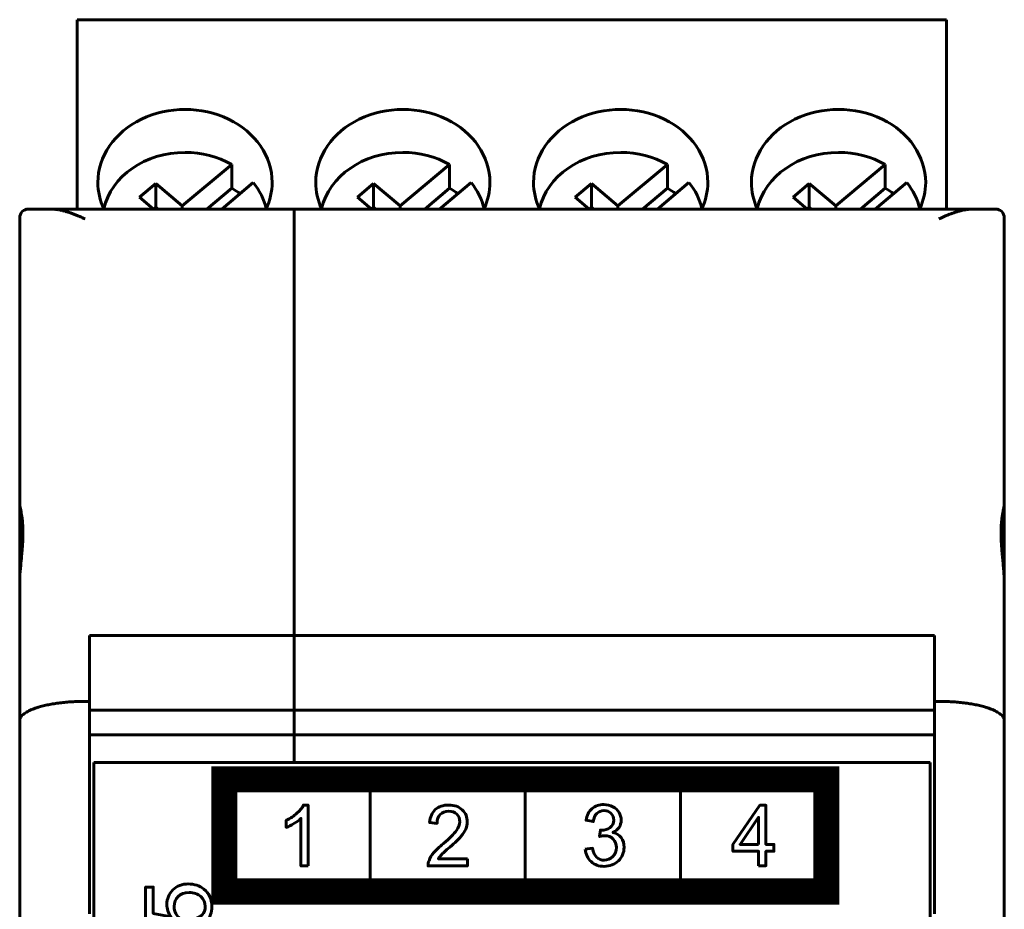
# Model space of a CAD drawing. Header units: millimetres. Extents: x -14 to 16, y -52 to 56.
# Tile 8 of 8: x -7 to 16, y 35 to 56. Entities that reach past the tile are written whole.
import ezdxf

# ---------------------------------------------------------------- set-up
doc = ezdxf.new("R2010")
doc.units = ezdxf.units.MM
doc.linetypes.add('K5LT_BASIC', pattern=[0])

msp = doc.modelspace()

# ---------------------------------------------------------------- linework, layer by layer
at = {"color": 150, "linetype": 'K5LT_BASIC', "lineweight": 60, "true_color": 0x0080ff}
for p, q in [((-5.77, 55.899), (14.18, 55.899)), ((-5.77, 55.808), (-5.77, 55.899)), ((14.18, 55.808), (14.18, 55.899)), ((-5.77, 55.808), (-5.77, 51.553)), ((14.18, 55.808), (14.18, 51.553)), ((-2.224, 52.575), (-3.357, 51.624)), ((-2.224, 52.03), (-2.224, 52.575)), ((2.776, 52.575), (1.643, 51.624)), ((2.776, 52.03), (2.776, 52.575)), ((7.776, 52.575), (6.643, 51.624)), ((7.776, 52.03), (7.776, 52.575)), ((12.776, 52.575), (11.643, 51.624)), ((12.776, 52.03), (12.776, 52.575)), ((-3.968, 52.137), (-4.34, 51.825)), ((-3.357, 51.624), (-3.968, 52.137)), ((-3.968, 52.137), (-3.968, 51.593)), ((-2.792, 51.553), (-2.224, 52.03)), ((-2.451, 51.553), (-1.729, 52.159)), ((1.032, 52.137), (0.66, 51.825)), ((1.643, 51.624), (1.032, 52.137)), ((1.032, 52.137), (1.032, 51.593)), ((2.208, 51.553), (2.776, 52.03)), ((2.549, 51.553), (3.271, 52.159)), ((6.032, 52.137), (5.66, 51.825)), ((6.032, 52.137), (6.032, 51.593)), ((6.643, 51.624), (6.032, 52.137)), ((7.208, 51.553), (7.776, 52.03)), ((7.549, 51.553), (8.271, 52.159)), ((11.032, 52.137), (10.66, 51.825)), ((11.643, 51.624), (11.032, 52.137)), ((11.032, 52.137), (11.032, 51.593)), ((12.208, 51.553), (12.776, 52.03)), ((12.549, 51.553), (13.271, 52.159)), ((-4.017, 51.553), (-4.34, 51.825)), ((0.983, 51.553), (0.66, 51.825)), ((5.983, 51.553), (5.66, 51.825)), ((10.983, 51.553), (10.66, 51.825)), ((-6.89, 51.553), (-6.384, 51.553)), ((-5.84, 51.553), (-6.384, 51.553)), ((-0.79, 51.553), (-5.84, 51.553)), ((-5.77, 51.553), (-5.84, 51.553)), ((-3.968, 51.593), (-4.015, 51.553)), ((-3.968, 51.593), (-3.922, 51.553)), ((-3.357, 51.624), (-3.357, 51.553)), ((-0.79, 51.553), (-0.79, 51.326)), ((14.26, 51.553), (-0.79, 51.553)), ((-0.79, 51.553), (-0.79, 51.326)), ((1.032, 51.593), (0.985, 51.553)), ((1.032, 51.593), (1.078, 51.553)), ((1.643, 51.624), (1.643, 51.553)), ((6.032, 51.593), (5.985, 51.553)), ((6.032, 51.593), (6.078, 51.553)), ((6.643, 51.624), (6.643, 51.553)), ((11.032, 51.593), (10.985, 51.553)), ((11.032, 51.593), (11.078, 51.553)), ((11.643, 51.624), (11.643, 51.553)), ((14.26, 51.553), (14.18, 51.553)), ((14.804, 51.553), (14.26, 51.553)), ((14.804, 51.553), (15.31, 51.553)), ((-7.09, 51.353), (-7.09, 44.778)), ((-0.79, 51.326), (-0.79, 41.763)), ((-0.79, 41.763), (-0.79, 51.326)), ((15.51, 51.353), (15.51, 44.778)), ((-7.09, 44.778), (-7.09, 42.953)), ((15.51, 44.778), (15.51, 43.44)), ((15.51, 43.44), (15.51, 42.953)), ((-7.09, 42.953), (-7.09, 39.809)), ((15.51, 42.953), (15.51, 39.809)), ((-5.49, 40.253), (-5.49, 41.763)), ((-0.79, 41.763), (-5.49, 41.763)), ((-0.79, 40.052), (-0.79, 41.763)), ((13.91, 41.763), (-0.79, 41.763)), ((-0.79, 41.763), (-0.79, 40.052)), ((13.91, 41.763), (13.91, 40.253)), ((-5.49, 40.253), (-5.59, 40.253)), ((-5.49, 35.374), (-5.49, 40.253)), ((13.91, 40.253), (13.91, 35.374)), ((14.01, 40.253), (13.91, 40.253)), ((-5.49, 40.052), (-0.79, 40.052)), ((-0.79, 40.052), (-0.79, 39.487)), ((-0.79, 40.052), (-0.79, 39.487)), ((-0.79, 40.052), (13.91, 40.052)), ((-7.09, 39.809), (-7.09, 33.454)), ((15.51, 39.809), (15.51, 33.454)), ((-0.79, 39.487), (-5.49, 39.487)), ((-0.79, 39.487), (-0.79, 38.853)), ((-0.79, 39.487), (-0.79, 38.853)), ((13.91, 39.487), (-0.79, 39.487)), ((-0.79, 38.853), (-5.39, 38.853)), ((-5.39, 38.853), (-5.39, 16.453)), ((-0.79, 38.853), (13.81, 38.853)), ((13.81, 16.453), (13.81, 38.853)), ((0.955, 38.464), (0.955, 35.888)), ((4.515, 35.889), (4.515, 38.466)), ((8.076, 38.464), (8.076, 35.888)), ((-2.393, 35.888), (11.425, 35.888))]:
    msp.add_line(p, q, dxfattribs=at)
at = {"color": 150, "linetype": 'K5LT_BASIC', "true_color": 0x0080ff, "const_width": 0.6}
msp.add_lwpolyline([(-2.393, 35.888), (11.425, 35.888), (11.425, 38.464), (-2.393, 38.464)], close=True, dxfattribs=at)
at = {"color": 150, "linetype": 'K5LT_BASIC', "lineweight": 60, "true_color": 0x0080ff}
for centre, start, end in [((-6.89, 51.353), 90, 180), ((15.31, 51.353), 0, 90)]:
    msp.add_arc(centre, 0.2, start, end, dxfattribs=at)
for centre, major_axis, start_param, end_param in [((-3.295, 52.163), (2, 0), 0, 3.141593), ((1.705, 52.163), (2, 0), 0, 3.141593), ((6.705, 52.163), (2, 0), 0, 3.141593), ((11.705, 52.163), (2, 0), 0, 3.141593), ((-3.295, 51.261), (-1.898, 0), 4.712389, 6.095952), ((-3.295, 51.261), (-1.898, 0), 4.112452, 4.712389), ((1.705, 51.261), (-1.898, 0), 4.712389, 6.095952), ((1.705, 51.261), (-1.898, 0), 4.112452, 4.712389), ((6.705, 51.261), (-1.898, 0), 4.712389, 6.095952), ((6.705, 51.261), (-1.898, 0), 4.112452, 4.712389), ((11.705, 51.261), (-1.898, 0), 4.712389, 6.095952), ((11.705, 51.261), (-1.898, 0), 4.112452, 4.712389), ((-3.295, 52.163), (2, 0), 3.141593, 3.513501), ((-3.295, 50.716), (1.898, 0), 0.842843, 0.970859), ((-3.295, 51.261), (1.898, 0), 0.187233, 0.599937), ((-3.295, 52.163), (2, 0), 5.911277, 6.283185), ((1.705, 52.163), (2, 0), 3.141593, 3.513501), ((1.705, 50.716), (1.898, 0), 0.842843, 0.970859), ((1.705, 51.261), (1.898, 0), 0.187233, 0.599937), ((1.705, 52.163), (2, 0), 5.911277, 6.283185), ((6.705, 52.163), (2, 0), 3.141593, 3.513501), ((6.705, 50.716), (1.898, 0), 0.842843, 0.970859), ((6.705, 51.261), (1.898, 0), 0.187233, 0.599937), ((6.705, 52.163), (2, 0), 5.911277, 6.283185), ((11.705, 52.163), (2, 0), 3.141593, 3.513501), ((11.705, 50.716), (1.898, 0), 0.842843, 0.970859), ((11.705, 51.261), (1.898, 0), 0.187233, 0.599937), ((11.705, 52.163), (2, 0), 5.911277, 6.283185)]:
    msp.add_ellipse(centre, major_axis=major_axis, ratio=0.838793, start_param=start_param, end_param=end_param, dxfattribs=at)
for points, knots in [([(-5.59, 51.326), (-5.604, 51.332), (-5.631, 51.346), (-5.672, 51.364), (-5.713, 51.382), (-5.753, 51.4), (-5.792, 51.416), (-5.831, 51.431), (-5.869, 51.446), (-5.906, 51.459), (-5.943, 51.471), (-5.979, 51.483), (-6.014, 51.493), (-6.047, 51.503), (-6.08, 51.512), (-6.112, 51.519), (-6.142, 51.526), (-6.172, 51.532), (-6.201, 51.537), (-6.229, 51.542), (-6.256, 51.545), (-6.283, 51.548), (-6.309, 51.551), (-6.335, 51.552), (-6.36, 51.553), (-6.376, 51.553), (-6.384, 51.553)], [0, 0, 0, 0, 0.051024, 0.101573, 0.151664, 0.200944, 0.249818, 0.29762, 0.344733, 0.39085, 0.436662, 0.481204, 0.524792, 0.566783, 0.608156, 0.647904, 0.686657, 0.724082, 0.761174, 0.797274, 0.832725, 0.867172, 0.901253, 0.934577, 0.967491, 1, 1, 1, 1]), ([(14.804, 51.553), (14.793, 51.553), (14.769, 51.553), (14.734, 51.551), (14.699, 51.548), (14.663, 51.544), (14.628, 51.538), (14.592, 51.532), (14.557, 51.525), (14.522, 51.517), (14.487, 51.508), (14.452, 51.499), (14.418, 51.489), (14.384, 51.478), (14.351, 51.467), (14.318, 51.456), (14.286, 51.445), (14.254, 51.433), (14.223, 51.42), (14.192, 51.408), (14.161, 51.395), (14.13, 51.381), (14.1, 51.368), (14.07, 51.354), (14.04, 51.34), (14.02, 51.331), (14.01, 51.326)], [0, 0, 0, 0, 0.046313, 0.092569, 0.138747, 0.184688, 0.230499, 0.275804, 0.320758, 0.365158, 0.409356, 0.452782, 0.49562, 0.537486, 0.578953, 0.619459, 0.659388, 0.698559, 0.737542, 0.775981, 0.814068, 0.851641, 0.889063, 0.926177, 0.963155, 1, 1, 1, 1]), ([(-7.083, 43.166), (-7.077, 43.256), (-7.063, 43.417), (-7.043, 43.62), (-7.03, 43.779), (-7.022, 43.896), (-7.017, 43.996), (-7.015, 44.09), (-7.015, 44.191), (-7.019, 44.287), (-7.027, 44.39), (-7.042, 44.516), (-7.07, 44.665), (-7.088, 44.746), (-7.09, 44.775), (-7.09, 44.778)], [0, 0, 0, 0, 0.121218, 0.217786, 0.277361, 0.345405, 0.386831, 0.426542, 0.490149, 0.549964, 0.592718, 0.681762, 0.807176, 0.972763, 1, 1, 1, 1]), ([(15.51, 44.778), (15.51, 44.774), (15.51, 44.769), (15.509, 44.763), (15.508, 44.757), (15.507, 44.75), (15.506, 44.743), (15.505, 44.736), (15.504, 44.728), (15.502, 44.72), (15.501, 44.712), (15.499, 44.703), (15.497, 44.693), (15.495, 44.684), (15.493, 44.673), (15.491, 44.663), (15.488, 44.652), (15.486, 44.641), (15.484, 44.629), (15.482, 44.617), (15.479, 44.604), (15.477, 44.591), (15.474, 44.578), (15.472, 44.565), (15.47, 44.551), (15.468, 44.544), (15.467, 44.537), (15.466, 44.53), (15.465, 44.522), (15.464, 44.515), (15.463, 44.507), (15.46, 44.492), (15.458, 44.477), (15.456, 44.461), (15.454, 44.444), (15.452, 44.428), (15.45, 44.411), (15.448, 44.393), (15.447, 44.376), (15.445, 44.358), (15.443, 44.34), (15.442, 44.321), (15.441, 44.302), (15.44, 44.283), (15.439, 44.264), (15.438, 44.244), (15.437, 44.224), (15.436, 44.204), (15.436, 44.183), (15.435, 44.163), (15.435, 44.142), (15.435, 44.12), (15.435, 44.099), (15.435, 44.078), (15.436, 44.056), (15.436, 44.034), (15.437, 44.011), (15.438, 43.989), (15.439, 43.966), (15.44, 43.943), (15.441, 43.92), (15.442, 43.897), (15.443, 43.873), (15.445, 43.849), (15.447, 43.826), (15.448, 43.802), (15.45, 43.778), (15.452, 43.754), (15.454, 43.729), (15.456, 43.705), (15.458, 43.68), (15.46, 43.656), (15.463, 43.631), (15.464, 43.619), (15.465, 43.607), (15.466, 43.594), (15.467, 43.582), (15.468, 43.569), (15.47, 43.557), (15.472, 43.532), (15.474, 43.507), (15.477, 43.482), (15.479, 43.457), (15.482, 43.432), (15.484, 43.406), (15.486, 43.381), (15.488, 43.356), (15.491, 43.33), (15.493, 43.305), (15.495, 43.279), (15.497, 43.254), (15.499, 43.229), (15.501, 43.203), (15.502, 43.178), (15.504, 43.153), (15.505, 43.127), (15.506, 43.102), (15.507, 43.077), (15.508, 43.052), (15.509, 43.027), (15.51, 43.002), (15.51, 42.978), (15.51, 42.953)], [0, 0, 0, 0, 0.031164, 0.031164, 0.031164, 0.062279, 0.062279, 0.062279, 0.093503, 0.093503, 0.093503, 0.124806, 0.124806, 0.124806, 0.15615, 0.15615, 0.15615, 0.187491, 0.187491, 0.187491, 0.218783, 0.218783, 0.218783, 0.249979, 0.249979, 0.249979, 0.265528, 0.265528, 0.265528, 0.28108, 0.28108, 0.28108, 0.312284, 0.312284, 0.312284, 0.343587, 0.343587, 0.343587, 0.374943, 0.374943, 0.374943, 0.406305, 0.406305, 0.406305, 0.437628, 0.437628, 0.437628, 0.468871, 0.468871, 0.468871, 0.5, 0.5, 0.5, 0.531128, 0.531128, 0.531128, 0.562371, 0.562371, 0.562371, 0.593694, 0.593694, 0.593694, 0.625056, 0.625056, 0.625056, 0.656412, 0.656412, 0.656412, 0.687715, 0.687715, 0.687715, 0.718919, 0.718919, 0.718919, 0.734471, 0.734471, 0.734471, 0.75002, 0.75002, 0.75002, 0.781216, 0.781216, 0.781216, 0.812508, 0.812508, 0.812508, 0.843849, 0.843849, 0.843849, 0.875194, 0.875194, 0.875194, 0.906497, 0.906497, 0.906497, 0.937721, 0.937721, 0.937721, 0.968836, 0.968836, 0.968836, 1, 1, 1, 1]), ([(-0.469, 36.478), (-0.469, 36.478), (-0.636, 36.478), (-0.636, 36.478), (-0.636, 37.566), (-0.636, 37.566), (-0.676, 37.526), (-0.729, 37.487), (-0.794, 37.448), (-0.859, 37.409), (-0.918, 37.379), (-0.97, 37.36), (-0.97, 37.36), (-0.97, 37.525), (-0.97, 37.525), (-0.877, 37.57), (-0.795, 37.624), (-0.725, 37.688), (-0.655, 37.752), (-0.605, 37.813), (-0.576, 37.874), (-0.576, 37.874), (-0.469, 37.874), (-0.469, 37.874), (-0.469, 36.478), (-0.469, 36.478)], [0, 0, 0, 0, 0.111111, 0.111111, 0.222222, 0.222222, 0.222222, 0.333333, 0.333333, 0.333333, 0.444444, 0.444444, 0.444444, 0.555556, 0.555556, 0.555556, 0.666667, 0.666667, 0.666667, 0.777778, 0.777778, 0.777778, 0.888889, 0.888889, 1, 1, 1, 1]), ([(3.186, 36.641), (3.186, 36.641), (3.186, 36.478), (3.186, 36.478), (2.285, 36.478), (2.285, 36.478), (2.284, 36.52), (2.291, 36.559), (2.305, 36.597), (2.328, 36.66), (2.365, 36.721), (2.416, 36.782), (2.467, 36.842), (2.54, 36.912), (2.635, 36.991), (2.782, 37.115), (2.882, 37.213), (2.934, 37.286), (2.986, 37.358), (3.013, 37.427), (3.013, 37.491), (3.013, 37.559), (2.989, 37.616), (2.941, 37.662), (2.894, 37.709), (2.832, 37.732), (2.756, 37.732), (2.675, 37.732), (2.61, 37.707), (2.562, 37.658), (2.514, 37.609), (2.489, 37.541), (2.489, 37.454), (2.489, 37.454), (2.318, 37.472), (2.318, 37.472), (2.329, 37.603), (2.374, 37.702), (2.45, 37.771), (2.527, 37.839), (2.63, 37.874), (2.76, 37.874), (2.89, 37.874), (2.993, 37.837), (3.069, 37.763), (3.146, 37.689), (3.184, 37.597), (3.184, 37.487), (3.184, 37.432), (3.173, 37.377), (3.15, 37.323), (3.128, 37.269), (3.091, 37.213), (3.039, 37.153), (2.987, 37.094), (2.902, 37.012), (2.782, 36.909), (2.682, 36.823), (2.617, 36.765), (2.589, 36.734), (2.56, 36.703), (2.537, 36.672), (2.518, 36.641), (2.518, 36.641), (3.186, 36.641), (3.186, 36.641)], [0, 0, 0, 0, 0.045455, 0.045455, 0.090909, 0.090909, 0.090909, 0.136364, 0.136364, 0.136364, 0.181818, 0.181818, 0.181818, 0.227273, 0.227273, 0.227273, 0.272727, 0.272727, 0.272727, 0.318182, 0.318182, 0.318182, 0.363636, 0.363636, 0.363636, 0.409091, 0.409091, 0.409091, 0.454545, 0.454545, 0.454545, 0.5, 0.5, 0.5, 0.545455, 0.545455, 0.545455, 0.590909, 0.590909, 0.590909, 0.636364, 0.636364, 0.636364, 0.681818, 0.681818, 0.681818, 0.727273, 0.727273, 0.727273, 0.772727, 0.772727, 0.772727, 0.818182, 0.818182, 0.818182, 0.863636, 0.863636, 0.863636, 0.909091, 0.909091, 0.909091, 0.954545, 0.954545, 0.954545, 1, 1, 1, 1]), ([(5.892, 36.859), (5.892, 36.859), (6.059, 36.882), (6.059, 36.882), (6.078, 36.785), (6.11, 36.715), (6.156, 36.672), (6.202, 36.63), (6.258, 36.608), (6.325, 36.608), (6.404, 36.608), (6.471, 36.636), (6.579, 36.747), (6.606, 36.816), (6.606, 36.898), (6.606, 36.977), (6.581, 37.041), (6.53, 37.093), (6.48, 37.143), (6.417, 37.169), (6.339, 37.169), (6.307, 37.169), (6.268, 37.162), (6.221, 37.15), (6.221, 37.15), (6.24, 37.299), (6.24, 37.299), (6.251, 37.298), (6.26, 37.297), (6.267, 37.297), (6.338, 37.297), (6.402, 37.316), (6.459, 37.354), (6.516, 37.392), (6.545, 37.45), (6.545, 37.529), (6.545, 37.591), (6.524, 37.643), (6.482, 37.684), (6.441, 37.725), (6.388, 37.745), (6.322, 37.745), (6.257, 37.745), (6.203, 37.724), (6.159, 37.682), (6.116, 37.64), (6.088, 37.577), (6.076, 37.493), (6.076, 37.493), (5.909, 37.524), (5.909, 37.524), (5.929, 37.639), (5.975, 37.728), (6.048, 37.791), (6.12, 37.854), (6.21, 37.885), (6.318, 37.885), (6.392, 37.885), (6.46, 37.869), (6.523, 37.836), (6.585, 37.804), (6.633, 37.76), (6.666, 37.704), (6.699, 37.647), (6.716, 37.588), (6.716, 37.525), (6.716, 37.465), (6.7, 37.411), (6.669, 37.362), (6.637, 37.312), (6.59, 37.273), (6.528, 37.244), (6.609, 37.225), (6.671, 37.186), (6.716, 37.126), (6.76, 37.067), (6.782, 36.992), (6.782, 36.902), (6.782, 36.781), (6.739, 36.678), (6.652, 36.593), (6.566, 36.509), (6.456, 36.467), (6.324, 36.467), (6.205, 36.467), (6.106, 36.503), (6.027, 36.576), (5.948, 36.649), (5.903, 36.743), (5.892, 36.859)], [0, 0, 0, 0, 0.033333, 0.033333, 0.033333, 0.066667, 0.066667, 0.066667, 0.1, 0.1, 0.1, 0.133333, 0.133333, 0.166667, 0.166667, 0.166667, 0.2, 0.2, 0.2, 0.233333, 0.233333, 0.233333, 0.266667, 0.266667, 0.266667, 0.3, 0.3, 0.3, 0.333333, 0.333333, 0.333333, 0.366667, 0.366667, 0.366667, 0.4, 0.4, 0.4, 0.433333, 0.433333, 0.433333, 0.466667, 0.466667, 0.466667, 0.5, 0.5, 0.5, 0.533333, 0.533333, 0.533333, 0.566667, 0.566667, 0.566667, 0.6, 0.6, 0.6, 0.633333, 0.633333, 0.633333, 0.666667, 0.666667, 0.666667, 0.7, 0.7, 0.7, 0.733333, 0.733333, 0.733333, 0.766667, 0.766667, 0.766667, 0.8, 0.8, 0.8, 0.833333, 0.833333, 0.833333, 0.866667, 0.866667, 0.866667, 0.9, 0.9, 0.9, 0.933333, 0.933333, 0.933333, 0.966667, 0.966667, 0.966667, 1, 1, 1, 1]), ([(9.87, 36.481), (9.87, 36.481), (9.87, 36.813), (9.87, 36.813), (9.279, 36.813), (9.279, 36.813), (9.279, 36.97), (9.279, 36.97), (9.9, 37.871), (9.9, 37.871), (10.037, 37.871), (10.037, 37.871), (10.037, 36.97), (10.037, 36.97), (10.221, 36.97), (10.221, 36.97), (10.221, 36.813), (10.221, 36.813), (10.037, 36.813), (10.037, 36.813), (10.037, 36.481), (10.037, 36.481), (9.87, 36.481), (9.87, 36.481)], [0, 0, 0, 0, 0.090909, 0.090909, 0.181818, 0.181818, 0.272727, 0.272727, 0.363636, 0.363636, 0.454545, 0.454545, 0.545455, 0.545455, 0.636364, 0.636364, 0.727273, 0.727273, 0.818182, 0.818182, 0.909091, 0.909091, 1, 1, 1, 1]), ([(9.87, 36.97), (9.87, 36.97), (9.87, 37.595), (9.87, 37.595), (9.444, 36.97), (9.444, 36.97), (9.87, 36.97), (9.87, 36.97)], [0, 0, 0, 0, 0.333333, 0.333333, 0.666667, 0.666667, 1, 1, 1, 1]), ([(-3.103, 35.059), (-3.103, 35.059), (-3.118, 35.254), (-3.118, 35.254), (-3.023, 35.268), (-2.952, 35.302), (-2.904, 35.354), (-2.856, 35.406), (-2.832, 35.47), (-2.832, 35.545), (-2.832, 35.636), (-2.866, 35.712), (-2.933, 35.774), (-3.001, 35.835), (-3.091, 35.866), (-3.202, 35.866), (-3.308, 35.866), (-3.392, 35.836), (-3.453, 35.778), (-3.515, 35.719), (-3.545, 35.641), (-3.545, 35.544), (-3.545, 35.483), (-3.532, 35.429), (-3.504, 35.381), (-3.477, 35.334), (-3.441, 35.296), (-3.397, 35.269), (-3.397, 35.269), (-3.423, 35.093), (-3.423, 35.093), (-4.202, 35.239), (-4.202, 35.239), (-4.202, 35.991), (-4.202, 35.991), (-4.024, 35.991), (-4.024, 35.991), (-4.024, 35.388), (-4.024, 35.388), (-3.615, 35.307), (-3.615, 35.307), (-3.679, 35.398), (-3.711, 35.493), (-3.711, 35.592), (-3.711, 35.724), (-3.665, 35.836), (-3.573, 35.926), (-3.481, 36.017), (-3.363, 36.063), (-3.22, 36.063), (-3.082, 36.063), (-2.964, 36.023), (-2.864, 35.943), (-2.741, 35.846), (-2.68, 35.713), (-2.68, 35.545), (-2.68, 35.408), (-2.718, 35.296), (-2.796, 35.208), (-2.873, 35.121), (-2.975, 35.072), (-3.103, 35.059)], [0, 0, 0, 0, 0.045455, 0.045455, 0.045455, 0.090909, 0.090909, 0.090909, 0.136364, 0.136364, 0.136364, 0.181818, 0.181818, 0.181818, 0.227273, 0.227273, 0.227273, 0.272727, 0.272727, 0.272727, 0.318182, 0.318182, 0.318182, 0.363636, 0.363636, 0.363636, 0.409091, 0.409091, 0.409091, 0.454545, 0.454545, 0.5, 0.5, 0.545455, 0.545455, 0.590909, 0.590909, 0.636364, 0.636364, 0.681818, 0.681818, 0.681818, 0.727273, 0.727273, 0.727273, 0.772727, 0.772727, 0.772727, 0.818182, 0.818182, 0.818182, 0.863636, 0.863636, 0.863636, 0.909091, 0.909091, 0.909091, 0.954545, 0.954545, 0.954545, 1, 1, 1, 1])]:
    msp.add_open_spline(points, degree=3, knots=knots, dxfattribs=at)
msp.add_open_spline([(-7.09, 42.953), (-7.09, 43.023), (-7.087, 43.094), (-7.083, 43.166)], degree=3, dxfattribs=at)
for points in [[(-5.59, 40.253), (-6.469, 40.253), (-7.09, 40.069), (-7.09, 39.809)], [(15.51, 39.809), (15.51, 40.069), (14.889, 40.253), (14.01, 40.253)]]:
    msp.add_rational_spline(points, [1, 0.804737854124, 0.804737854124, 1], degree=3, dxfattribs=at)

doc.saveas('drawing.dxf')
